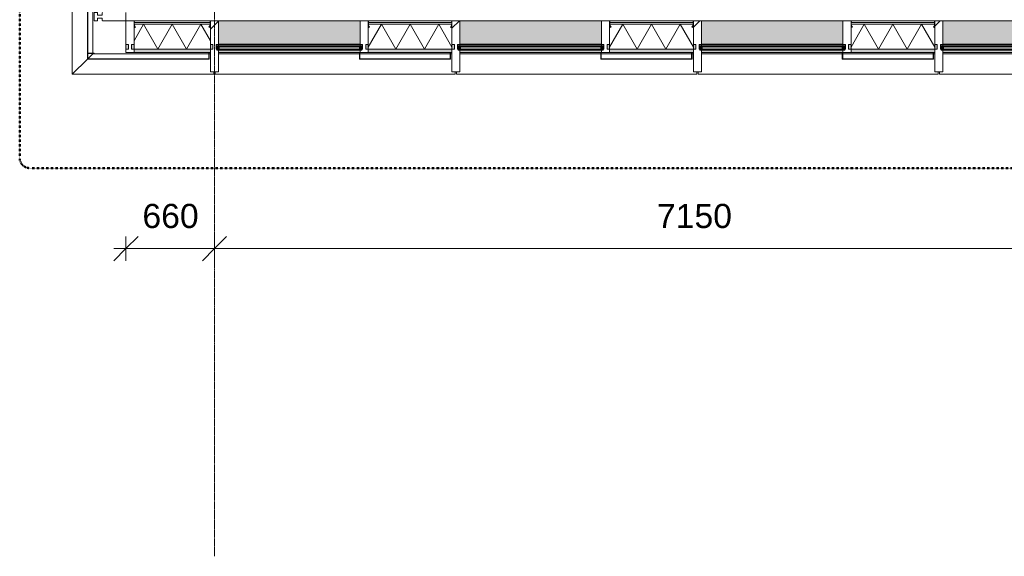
# Model space of a CAD drawing. Header units: millimetres. Extents: x -281 to 121694, y -16481 to 65128.
# Tile 2 of 256: x 8548 to 15888, y 5045 to 9048. Entities that reach past the tile are written whole.
import ezdxf

# ---------------------------------------------------------------- set-up
doc = ezdxf.new("R2010")
doc.units = ezdxf.units.MM
doc.linetypes.add('Grid Line', pattern=[12, 6, -2, 2, -2])
doc.linetypes.add('NLRS_Dash-0_6mm_Space-0_6mm_cpz', pattern=[1.2, 0.6, -0.6])
for name, color, linetype, lineweight in [('A--L$01A__Algemeen', 7, 'Continuous', 5), ('A--L$07A__Stramien', 1, 'Continuous', 5), ('A--L21__Buitenwanden', 3, 'Continuous', 5), ('A--L3__Afbouw', 2, 'Continuous', 5), ('A--L82__LosseGebruikersInvent', 1, 'Continuous', 5), ('A--LD21__DetailPenFijnHidden', 1, 'Continuous', 5), ('A--M$01A__Algemeen', 1, 'Continuous', 5), ('A--M$01A__Algemeen-100', 1, 'Continuous', 5)]:
    doc.layers.add(name, color=color, linetype=linetype, lineweight=lineweight)
doc.styles.add('Arial_2', font='arial.ttf', dxfattribs={"height": 180})
doc.dimstyles.new('1_8mm', dxfattribs={"dimscale": 304.8, "dimtxt": 183.646692, "dimasz": 0.590551, "dimexe": 0.295276, "dimexo": 0.0625, "dimgap": 0.328084, "dimtad": 1, "dimdec": 0, "dimzin": 0, "dimdsep": 46, "dimtxsty": 'Arial_2', "dimblk1": 'OBLIQUE', "dimblk2": 'OBLIQUE', "dimsah": 1, "dimcen": 0.09, "dimdle": 0.295276, "dimazin": 0, "dimtfac": 1, "dimtdec": 4, "dimtix": 1, "dimtmove": 0, "dimatfit": 3, "dimfxl": 0.295276, "dimfxlon": 1, "dimtvp": 1, "dimtolj": 1, "dimtzin": 0, "dimarcsym": 2})

# ---------------------------------------------------------------- blocks, each defined once
blk = doc.blocks.new('NLRS_21_CWP_glass panel _T_D__gen_cpz - NLRS_21_10_CWP_vliesgevel isolatie 30min_gen_cpz-73493090-L_80_ 13')
at = {"layer": 'A--L$01A__Algemeen'}
h = blk.add_hatch(dxfattribs=at)
h.set_pattern_fill('FP_113', color=256, style=0, pattern_type=2)
h.set_pattern_definition([(45, (-9685, -9040), (-449.013, 449.013), []), (45, (-9526.25, -9040), (0, 898.026), []), (45, (-9843.75, -9040), (0, 898.026), [])])
h.paths.add_polyline_path([(-275.6, -48.8), (-273.8, -47.8), (-282.6, -32.7), (-284.3, -33.7), (-282.6, -36.7)])
h.paths.add_polyline_path([(275.6, -48.8), (284.3, -33.7), (282.6, -32.7), (273.8, -47.8)])
h.paths.add_polyline_path([(283, -31.2), (285, -31.2), (285, -5), (283, -5)])
h.paths.add_polyline_path([(-285, -31.2), (-283, -31.2), (-283, -5), (-285, -5)])
h.paths.add_polyline_path([(40, -2), (280, -2), (280, 0), (-280, 0), (-280, -2)])
for p, q in [((285, 0), (-285, 0)), ((280, 0), (-280, 0)), ((285, -212), (285, 0)), ((-285, 0), (-285, -212)), ((-285, -5), (-285, -31.2)), ((-285, -27), (285, -27)), ((-285, -212), (-285, -27)), ((-213.6, -27), (-285, -150.6)), ((285, -27), (-285, -27)), ((-285, -27), (-285, -212)), ((-285, -32.5), (-285, -51.3)), ((-275.6, -48.8), (-285, -32.5)), ((-284.3, -33.7), (-275.6, -48.8)), ((-283, -31.2), (-283, -5)), ((-283, -5), (-283, -14.5)), ((283, -14.5), (-283, -14.5)), ((-283, -14.5), (-283, -27)), ((-283, -14.5), (283, -14.5)), ((-283, -27), (283, -27)), ((-273.8, -47.8), (-282.6, -32.7)), ((-280, -2), (280, -2)), ((280, -2), (-280, -2)), ((-275.6, -48.8), (-273.8, -47.8)), ((-213.6, -27), (-106.8, -212)), ((0, -27), (-106.8, -212)), ((0, -27), (106.8, -212)), ((213.6, -27), (106.8, -212)), ((213.6, -27), (285, -150.6)), ((282.6, -32.7), (273.8, -47.8)), ((273.8, -47.8), (275.6, -48.8)), ((285, -32.5), (275.6, -48.8)), ((275.6, -48.8), (284.3, -33.7)), ((283, -5), (283, -31.2)), ((283, -14.5), (283, -5)), ((283, -27), (283, -14.5)), ((285, -31.2), (285, -5)), ((285, -27), (285, -212)), ((285, -212), (285, -27)), ((285, -51.3), (285, -32.5)), ((285, -212), (-285, -212)), ((-285, -212), (285, -212)), ((-285, -212), (285, -212))]:
    blk.add_line(p, q, dxfattribs=at)
for centre, radius, start, end in [((280, -5), 5, 0, 90), ((-280, -5), 5, 90, 180), ((-280, -31.2), 5, 180, 210), ((-285, -32.5), 18.8, 270, 300), ((-280, -5), 3, 90, 180), ((-280, -5), 3, 90, 180), ((-280, -31.2), 3, 180, 210), ((285, -32.5), 18.8, 240, 270), ((280, -5), 3, 0, 90), ((280, -5), 3, 0, 90), ((280, -31.2), 3, 330, 360), ((280, -31.2), 5, 330, 360)]:
    blk.add_arc(centre, radius, start, end, dxfattribs=at)
blk = doc.blocks.new('NLRS_21_CWP_glass panel _T_D__gen_cpz - NLRS_21_10_CWP_vliesgevel isolatie 30min_gen_cpz-73493174-L_80_ 13')
at = {"layer": 'A--L$01A__Algemeen'}
h = blk.add_hatch(dxfattribs=at)
h.set_pattern_fill('FP_114', color=256, style=0, pattern_type=2)
h.set_pattern_definition([(45, (-11457.5, -9040), (-449.013, 449.013), []), (45, (-11298.75, -9040), (0, 898.026), []), (45, (-11616.25, -9040), (0, 898.026), [])])
h.paths.add_polyline_path([(303.1, -48.8), (311.8, -33.7), (310.1, -32.7), (301.3, -47.8)])
h.paths.add_polyline_path([(-303.1, -48.8), (-301.3, -47.8), (-310.1, -32.7), (-311.8, -33.7), (-310.1, -36.7)])
h.paths.add_polyline_path([(310.5, -31.2), (312.5, -31.2), (312.5, -5), (310.5, -5)])
h.paths.add_polyline_path([(-310.5, -31.2), (-310.5, -5), (-312.5, -5), (-312.5, -31.2)])
h.paths.add_polyline_path([(134.2, -2), (307.5, -2), (307.5, 0), (-307.5, 0), (-307.5, -2), (-239.1, -2)])
for p, q in [((312.5, 0), (-312.5, 0)), ((307.5, 0), (-307.5, 0)), ((312.5, -212), (312.5, 0)), ((-312.5, 0), (-312.5, -212)), ((-312.5, -5), (-312.5, -31.2)), ((-312.5, -27), (312.5, -27)), ((-312.5, -212), (-312.5, -27)), ((-213.6, -27), (-312.5, -198.3)), ((312.5, -27), (-312.5, -27)), ((-312.5, -27), (-312.5, -212)), ((-312.5, -32.5), (-312.5, -51.3)), ((-303.1, -48.8), (-312.5, -32.5)), ((-311.8, -33.7), (-303.1, -48.8)), ((-310.5, -31.2), (-310.5, -5)), ((-310.5, -5), (-310.5, -14.5)), ((310.5, -14.5), (-310.5, -14.5)), ((-310.5, -14.5), (-310.5, -27)), ((-310.5, -14.5), (310.5, -14.5)), ((-310.5, -27), (310.5, -27)), ((-301.3, -47.8), (-310.1, -32.7)), ((-307.5, -2), (307.5, -2)), ((307.5, -2), (-307.5, -2)), ((-303.1, -48.8), (-301.3, -47.8)), ((-213.6, -27), (-106.8, -212)), ((0, -27), (-106.8, -212)), ((0, -27), (106.8, -212)), ((213.6, -27), (106.8, -212)), ((213.6, -27), (312.5, -198.3)), ((310.1, -32.7), (301.3, -47.8)), ((301.3, -47.8), (303.1, -48.8)), ((312.5, -32.5), (303.1, -48.8)), ((303.1, -48.8), (311.8, -33.7)), ((310.5, -5), (310.5, -31.2)), ((310.5, -14.5), (310.5, -5)), ((310.5, -27), (310.5, -14.5)), ((312.5, -31.2), (312.5, -5)), ((312.5, -27), (312.5, -212)), ((312.5, -212), (312.5, -27)), ((312.5, -51.3), (312.5, -32.5)), ((312.5, -212), (-312.5, -212)), ((-312.5, -212), (312.5, -212)), ((-312.5, -212), (312.5, -212))]:
    blk.add_line(p, q, dxfattribs=at)
for centre, radius, start, end in [((307.5, -5), 5, 360, 90), ((-307.5, -5), 5, 90, 180), ((-307.5, -31.2), 5, 180, 210), ((-312.5, -32.5), 18.8, 270, 300), ((-307.5, -5), 3, 90, 180), ((-307.5, -5), 3, 90, 180), ((-307.5, -31.2), 3, 180, 210), ((312.5, -32.5), 18.8, 240, 270), ((307.5, -5), 3, 360, 90), ((307.5, -5), 3, 0, 90), ((307.5, -31.2), 3, 330, 360), ((307.5, -31.2), 5, 330, 0)]:
    blk.add_arc(centre, radius, start, end, dxfattribs=at)
blk = doc.blocks.new('NLRS_21_CWP_glass panel _T_D__gen_cpz - NLRS_21_10_CWP_vliesgevel isolatie 30min_gen_cpz-V113-L_80_ 13')
at = {"layer": 'A--L$01A__Algemeen'}
h = blk.add_hatch(dxfattribs=at)
h.set_pattern_fill('FP_115', color=256, style=0, pattern_type=2)
h.set_pattern_definition([(45, (-13257.5, -9040), (-449.013, 449.013), []), (45, (-13098.75, -9040), (0, 898.026), []), (45, (-13416.25, -9040), (0, 898.026), [])])
h.paths.add_polyline_path([(303.1, -48.8), (311.8, -33.7), (310.1, -32.7), (301.3, -47.8)])
h.paths.add_polyline_path([(-303.1, -48.8), (-301.3, -47.8), (-310.1, -32.7), (-311.8, -33.7), (-310.1, -36.7)])
h.paths.add_polyline_path([(310.5, -31.2), (312.5, -31.2), (312.5, -5), (310.5, -5)])
h.paths.add_polyline_path([(-310.5, -31.2), (-310.5, -5), (-312.5, -5), (-312.5, -31.2)])
h.paths.add_polyline_path([(200.9, -2), (307.5, -2), (307.5, 0), (-307.5, 0), (-307.5, -2), (-172.4, -2)])
h = blk.add_hatch(dxfattribs=at)
h.set_pattern_fill('FP_116', color=256, style=0, pattern_type=2)
h.set_pattern_definition([(45, (-13257.5, -9040), (-42.4264, 42.4264), []), (135, (-13257.5, -9040), (-42.4264, -42.4264), [])])
h.paths.add_polyline_path([(312.5, -51.3), (311.8, -33.7), (303.1, -48.8), (311.8, -51.3)])
for p, q in [((312.5, 0), (-312.5, 0)), ((307.5, 0), (-307.5, 0)), ((312.5, -212), (312.5, 0)), ((-312.5, 0), (-312.5, -212)), ((-312.5, -5), (-312.5, -31.2)), ((-312.5, -27), (312.5, -27)), ((-312.5, -212), (-312.5, -27)), ((-213.6, -27), (-312.5, -198.3)), ((312.5, -27), (-312.5, -27)), ((-312.5, -27), (-312.5, -212)), ((-312.5, -32.5), (-312.5, -51.3)), ((-303.1, -48.8), (-312.5, -32.5)), ((-311.8, -33.7), (-303.1, -48.8)), ((-310.5, -31.2), (-310.5, -5)), ((-310.5, -5), (-310.5, -14.5)), ((310.5, -14.5), (-310.5, -14.5)), ((-310.5, -14.5), (-310.5, -27)), ((-310.5, -14.5), (310.5, -14.5)), ((-310.5, -27), (310.5, -27)), ((-301.3, -47.8), (-310.1, -32.7)), ((-307.5, -2), (307.5, -2)), ((307.5, -2), (-307.5, -2)), ((-303.1, -48.8), (-301.3, -47.8)), ((-213.6, -27), (-106.8, -212)), ((0, -27), (-106.8, -212)), ((0, -27), (106.8, -212)), ((213.6, -27), (106.8, -212)), ((213.6, -27), (312.5, -198.3)), ((310.1, -32.7), (301.3, -47.8)), ((301.3, -47.8), (303.1, -48.8)), ((312.5, -32.5), (303.1, -48.8)), ((303.1, -48.8), (311.8, -33.7)), ((310.5, -5), (310.5, -31.2)), ((310.5, -14.5), (310.5, -5)), ((310.5, -27), (310.5, -14.5)), ((312.5, -31.2), (312.5, -5)), ((312.5, -27), (312.5, -212)), ((312.5, -212), (312.5, -27)), ((312.5, -51.3), (312.5, -32.5)), ((312.5, -212), (-312.5, -212)), ((-312.5, -212), (312.5, -212)), ((-312.5, -212), (312.5, -212))]:
    blk.add_line(p, q, dxfattribs=at)
for centre, radius, start, end in [((307.5, -5), 5, 360, 90), ((-307.5, -5), 5, 90, 180), ((-307.5, -31.2), 5, 180, 210), ((-312.5, -32.5), 18.8, 270, 300), ((-307.5, -5), 3, 90, 180), ((-307.5, -5), 3, 90, 180), ((-307.5, -31.2), 3, 180, 210), ((312.5, -32.5), 18.8, 240, 270), ((307.5, -5), 3, 360, 90), ((307.5, -5), 3, 0, 90), ((307.5, -31.2), 3, 330, 360), ((307.5, -31.2), 5, 330, 0)]:
    blk.add_arc(centre, radius, start, end, dxfattribs=at)
blk = doc.blocks.new('NLRS_21_CWP_glass panel _T_D__gen_cpz - NLRS_21_10_CWP_vliesgevel isolatie 30min_gen_cpz-V114-L_80_ 13')
at = {"layer": 'A--L$01A__Algemeen'}
h = blk.add_hatch(dxfattribs=at)
h.set_pattern_fill('FP_117', color=256, style=0, pattern_type=2)
h.set_pattern_definition([(45, (-15057.5, -9040), (-449.013, 449.013), []), (45, (-14898.75, -9040), (0, 898.026), []), (45, (-15216.25, -9040), (0, 898.026), [])])
h.paths.add_polyline_path([(303.1, -48.8), (311.8, -33.7), (310.1, -32.7), (301.3, -47.8)])
h.paths.add_polyline_path([(-303.1, -48.8), (-301.3, -47.8), (-310.1, -32.7), (-311.8, -33.7), (-310.1, -36.7)])
h.paths.add_polyline_path([(310.5, -31.2), (312.5, -31.2), (312.5, -5), (310.5, -5)])
h.paths.add_polyline_path([(-310.5, -31.2), (-310.5, -5), (-312.5, -5), (-312.5, -31.2)])
h.paths.add_polyline_path([(267.7, -2), (307.5, -2), (307.5, 0), (-307.5, 0), (-307.5, -2), (-105.7, -2)])
h = blk.add_hatch(dxfattribs=at)
h.set_pattern_fill('FP_118', color=256, style=0, pattern_type=2)
h.set_pattern_definition([(45, (-15057.5, -9040), (-42.4264, 42.4264), []), (135, (-15057.5, -9040), (-42.4264, -42.4264), [])])
h.paths.add_polyline_path([(312.5, -51.3), (311.8, -33.7), (303.1, -48.8), (311.8, -51.3)])
for p, q in [((312.5, 0), (-312.5, 0)), ((307.5, 0), (-307.5, 0)), ((312.5, -212), (312.5, 0)), ((-312.5, 0), (-312.5, -212)), ((-312.5, -5), (-312.5, -31.2)), ((-312.5, -27), (312.5, -27)), ((-312.5, -212), (-312.5, -27)), ((-213.6, -27), (-312.5, -198.3)), ((312.5, -27), (-312.5, -27)), ((-312.5, -27), (-312.5, -212)), ((-312.5, -32.5), (-312.5, -51.3)), ((-303.1, -48.8), (-312.5, -32.5)), ((-311.8, -33.7), (-303.1, -48.8)), ((-310.5, -31.2), (-310.5, -5)), ((-310.5, -5), (-310.5, -14.5)), ((310.5, -14.5), (-310.5, -14.5)), ((-310.5, -14.5), (-310.5, -27)), ((-310.5, -14.5), (310.5, -14.5)), ((-310.5, -27), (310.5, -27)), ((-301.3, -47.8), (-310.1, -32.7)), ((-307.5, -2), (307.5, -2)), ((307.5, -2), (-307.5, -2)), ((-303.1, -48.8), (-301.3, -47.8)), ((-213.6, -27), (-106.8, -212)), ((0, -27), (-106.8, -212)), ((0, -27), (106.8, -212)), ((213.6, -27), (106.8, -212)), ((213.6, -27), (312.5, -198.3)), ((310.1, -32.7), (301.3, -47.8)), ((301.3, -47.8), (303.1, -48.8)), ((312.5, -32.5), (303.1, -48.8)), ((303.1, -48.8), (311.8, -33.7)), ((310.5, -5), (310.5, -31.2)), ((310.5, -14.5), (310.5, -5)), ((310.5, -27), (310.5, -14.5)), ((312.5, -31.2), (312.5, -5)), ((312.5, -27), (312.5, -212)), ((312.5, -212), (312.5, -27)), ((312.5, -51.3), (312.5, -32.5)), ((312.5, -212), (-312.5, -212)), ((-312.5, -212), (312.5, -212)), ((-312.5, -212), (312.5, -212))]:
    blk.add_line(p, q, dxfattribs=at)
for centre, radius, start, end in [((307.5, -5), 5, 360, 90), ((-307.5, -5), 5, 90, 180), ((-307.5, -31.2), 5, 180, 210), ((-312.5, -32.5), 18.8, 270, 300), ((-307.5, -5), 3, 90, 180), ((-307.5, -5), 3, 90, 180), ((-307.5, -31.2), 3, 180, 210), ((312.5, -32.5), 18.8, 240, 270), ((307.5, -5), 3, 360, 90), ((307.5, -5), 3, 0, 90), ((307.5, -31.2), 3, 330, 360), ((307.5, -31.2), 5, 330, 0)]:
    blk.add_arc(centre, radius, start, end, dxfattribs=at)
blk = doc.blocks.new('Rectangular Mullion - 1332_210 x 60_30min zwart-47491177-L_80_ 13')
at = {"layer": 'A--L3__Afbouw'}
blk.add_hatch(color=256, dxfattribs=at).paths.add_polyline_path([(26160, 8803), (26170, 8803), (26170, 8827.2), (25545, 8827.2), (25545, 8803), (26157, 8803)])
for p, q in [((25545, 8827.2), (25545, 8828)), ((25545, 8827.2), (26170, 8827.2)), ((26170, 8828), (26170, 8827.2)), ((25545, 8803), (26157, 8803)), ((26160, 8803), (26170, 8803))]:
    blk.add_line(p, q, dxfattribs=at)
blk = doc.blocks.new('Rectangular Mullion - 1332_210 x 60_30min zwart-47491178-L_80_ 13')
at = {"layer": 'A--L3__Afbouw'}
for points in [[(9960, 8803), (9970, 8803), (9970, 8827.2), (9400, 8827.2), (9400, 8803), (9957, 8803)], [(9970, 8827.2), (9970, 8828), (9725, 8827.2)]]:
    blk.add_hatch(color=256, dxfattribs=at).paths.add_polyline_path(points)
for p, q in [((9400, 8827.2), (9400, 8828)), ((9400, 8827.2), (9970, 8827.2)), ((9970, 8828), (9970, 8827.2)), ((9400, 8803), (9957, 8803)), ((9960, 8803), (9970, 8803))]:
    blk.add_line(p, q, dxfattribs=at)
blk = doc.blocks.new('Rectangular Mullion - 1332_210 x 60_30min zwart-47491185-L_80_ 13')
at = {"layer": 'A--L3__Afbouw'}
for points in [[(27272.3, 8863.8), (27285, 8863.8), (27285, 9040), (26230, 9040), (26230, 8863.8), (26898.9, 8863.8)], [(26898.9, 8853), (27285, 8853), (27285, 8863), (26230, 8863), (26230, 8853), (26525.6, 8853)], [(27285, 8803), (27285, 8819), (26230, 8819), (26230, 8803), (27283, 8803)]]:
    blk.add_hatch(color=256, dxfattribs=at).paths.add_polyline_path(points)
for p, q in [((27285, 9040), (26230, 9040)), ((26230, 8863), (26230, 8863.8)), ((26230, 8863.8), (27285, 8863.8)), ((26230, 8853), (26230, 8863)), ((26230, 8863), (27285, 8863)), ((27285, 8863.8), (27285, 8863)), ((27285, 8863), (27285, 8853)), ((26230, 8803), (27280, 8803)), ((27283, 8803), (27285, 8803))]:
    blk.add_line(p, q, dxfattribs=at)
blk = doc.blocks.new('Rectangular Mullion - 1332_435 x 60_30min-V126-L_80_ 13')
at = {"layer": 'A--L3__Afbouw'}
h = blk.add_hatch(dxfattribs=at)
h.set_pattern_fill('FP_133', color=256, style=0, pattern_type=2)
h.set_pattern_definition([(315, (-15400, 9040), (449.013, 449.013), []), (315, (-15241.25, 9040), (898.026, 0), []), (315, (-15558.75, 9040), (898.026, 0), [])])
h.paths.add_polyline_path([(17, 382), (30, 382), (29.2, 221), (17, 221), (17, 213), (12, 212), (12, 177), (30, 176.2), (30, 0), (-30, 0), (-29.2, 177), (-12, 177), (-12, 212), (-30, 212.8), (-30, 382)])
for p, q in [((-30, 212.8), (-30, 382)), ((-30, 382), (30, 382)), ((30, 382), (30, 221)), ((-29.2, 212.8), (-30, 212.8)), ((-30, 176.2), (-29.2, 176.2)), ((-29.2, 212), (-29.2, 212.8)), ((-12, 212), (-29.2, 212)), ((-29.2, 176.2), (-29.2, 177)), ((-29.2, 177), (-12, 177)), ((-12, 177), (-12, 212)), ((29.2, 212), (12, 212)), ((12, 212), (12, 177)), ((12, 177), (29.2, 177)), ((30, 212.8), (29.2, 212.8)), ((29.2, 212.8), (29.2, 212)), ((29.2, 177), (29.2, 176.2)), ((29.2, 176.2), (30, 176.2)), ((30, 176.2), (30, 0)), ((30, 0), (-30, 0))]:
    blk.add_line(p, q, dxfattribs=at)
blk = doc.blocks.new('Rectangular Mullion - 1332_435 x 60_30min-V127-L_80_ 13')
at = {"layer": 'A--L3__Afbouw'}
h = blk.add_hatch(dxfattribs=at)
h.set_pattern_fill('FP_134', color=256, style=0, pattern_type=2)
h.set_pattern_definition([(315, (-13600, 9040), (449.013, 449.013), []), (315, (-13441.25, 9040), (898.026, 0), []), (315, (-13758.75, 9040), (898.026, 0), [])])
h.paths.add_polyline_path([(17, 382), (30, 382), (29.2, 221), (17, 221), (17, 213), (12, 212), (12, 177), (30, 176.2), (30, 0), (-30, 0), (-29.2, 177), (-12, 177), (-12, 212), (-30, 212.8), (-30, 382)])
for p, q in [((-30, 212.8), (-30, 382)), ((-30, 382), (30, 382)), ((30, 382), (30, 221)), ((-29.2, 212.8), (-30, 212.8)), ((-30, 176.2), (-29.2, 176.2)), ((-29.2, 212), (-29.2, 212.8)), ((-12, 212), (-29.2, 212)), ((-29.2, 176.2), (-29.2, 177)), ((-29.2, 177), (-12, 177)), ((-12, 177), (-12, 212)), ((29.2, 212), (12, 212)), ((12, 212), (12, 177)), ((12, 177), (29.2, 177)), ((30, 212.8), (29.2, 212.8)), ((29.2, 212.8), (29.2, 212)), ((29.2, 177), (29.2, 176.2)), ((29.2, 176.2), (30, 176.2)), ((30, 176.2), (30, 0)), ((30, 0), (-30, 0))]:
    blk.add_line(p, q, dxfattribs=at)
blk = doc.blocks.new('Rectangular Mullion - 1332_435 x 60_30min-V128-L_80_ 13')
at = {"layer": 'A--L3__Afbouw'}
h = blk.add_hatch(dxfattribs=at)
h.set_pattern_fill('FP_135', color=256, style=0, pattern_type=2)
h.set_pattern_definition([(315, (-11800, 9040), (449.013, 449.013), []), (315, (-11641.25, 9040), (898.026, 0), []), (315, (-11958.75, 9040), (898.026, 0), [])])
h.paths.add_polyline_path([(17, 382), (30, 382), (29.2, 221), (17, 221), (17, 213), (12, 212), (12, 177), (30, 176.2), (30, 0), (-30, 0), (-29.2, 177), (-12, 177), (-12, 212), (-30, 212.8), (-30, 382)])
for p, q in [((-30, 212.8), (-30, 382)), ((-30, 382), (30, 382)), ((30, 382), (30, 221)), ((-29.2, 212.8), (-30, 212.8)), ((-30, 176.2), (-29.2, 176.2)), ((-29.2, 212), (-29.2, 212.8)), ((-12, 212), (-29.2, 212)), ((-29.2, 176.2), (-29.2, 177)), ((-29.2, 177), (-12, 177)), ((-12, 177), (-12, 212)), ((29.2, 212), (12, 212)), ((12, 212), (12, 177)), ((12, 177), (29.2, 177)), ((30, 212.8), (29.2, 212.8)), ((29.2, 212.8), (29.2, 212)), ((29.2, 177), (29.2, 176.2)), ((29.2, 176.2), (30, 176.2)), ((30, 176.2), (30, 0)), ((30, 0), (-30, 0))]:
    blk.add_line(p, q, dxfattribs=at)
blk = doc.blocks.new('Rectangular Mullion - 1332_435 x 60_30min-V129-L_80_ 13')
at = {"layer": 'A--L3__Afbouw'}
h = blk.add_hatch(dxfattribs=at)
h.set_pattern_fill('FP_136', color=256, style=0, pattern_type=2)
h.set_pattern_definition([(315, (-10000, 9040), (449.013, 449.013), []), (315, (-9841.25, 9040), (898.026, 0), []), (315, (-10158.75, 9040), (898.026, 0), [])])
h.paths.add_polyline_path([(17, 382), (30, 382), (29.2, 221), (17, 221), (17, 213), (12, 212), (12, 177), (30, 176.2), (30, 0), (-30, 0), (-29.2, 177), (-12, 177), (-12, 212), (-30, 212.8), (-30, 382)])
for p, q in [((-30, 212.8), (-30, 382)), ((-30, 382), (30, 382)), ((30, 382), (30, 221)), ((-29.2, 212.8), (-30, 212.8)), ((-30, 176.2), (-29.2, 176.2)), ((-29.2, 212), (-29.2, 212.8)), ((-12, 212), (-29.2, 212)), ((-29.2, 176.2), (-29.2, 177)), ((-29.2, 177), (-12, 177)), ((-12, 177), (-12, 212)), ((29.2, 212), (12, 212)), ((12, 212), (12, 177)), ((12, 177), (29.2, 177)), ((30, 212.8), (29.2, 212.8)), ((29.2, 212.8), (29.2, 212)), ((29.2, 177), (29.2, 176.2)), ((29.2, 176.2), (30, 176.2)), ((30, 176.2), (30, 0)), ((30, 0), (-30, 0))]:
    blk.add_line(p, q, dxfattribs=at)
blk = doc.blocks.new('Rectangular Mullion - 1332_210 x 60_30min zwart-56842416-L_80_ 13')
at = {"layer": 'A--L3__Afbouw'}
for p, q in [((0, 237), (-60, 237)), ((-60, 237), (-60, 212.8)), ((0, 212.8), (0, 237)), ((-60, 212.8), (-59.2, 212.8)), ((-59.2, 176.2), (-60, 176.2)), ((-59.2, 212.8), (-59.2, 212)), ((-59.2, 212), (-42, 212)), ((-42, 177), (-59.2, 177)), ((-59.2, 177), (-59.2, 176.2)), ((-42, 212), (-42, 177)), ((-18, 177), (-18, 212)), ((-18, 212), (-0.8, 212)), ((-0.8, 177), (-18, 177)), ((-0.8, 212), (-0.8, 212.8)), ((-0.8, 212.8), (0, 212.8)), ((-0.8, 176.2), (-0.8, 177)), ((0, 176.2), (-0.8, 176.2)), ((0, 0), (0, 176.2)), ((-60, 0), (0, 0))]:
    blk.add_line(p, q, dxfattribs=at)
blk = doc.blocks.new('Rectangular Mullion - 1332_210 x 60_30min zwart-56819415-L_80_ 13')
at = {"layer": 'A--LD21__DetailPenFijnHidden'}
h = blk.add_hatch(color=256, dxfattribs=at)
h.paths.add_polyline_path([(10012, 8853), (10030, 8853), (10029.2, 8863), (10012, 8863), (10012, 8855.8)])
h.paths.add_polyline_path([(11085, 8853), (11103, 8853), (11103, 8863), (11085, 8863), (11085, 8855.8)])
blk = doc.blocks.new('Rectangular Mullion - 1332_210 x 60_30min zwart-56819417-L_80_ 13')
at = {"layer": 'A--LD21__DetailPenFijnHidden'}
h = blk.add_hatch(color=256, dxfattribs=at)
h.paths.add_polyline_path([(26170.8, 8828), (26188, 8828), (26188, 8863), (26170, 8863), (26170, 8828)])
h.paths.add_polyline_path([(25527, 8828), (25545, 8828), (25544.2, 8863), (25527, 8863), (25527, 8855.8)])
blk = doc.blocks.new('Rectangular Mullion - 1332_210 x 60_30min zwart-56819418-L_80_ 13')
at = {"layer": 'A--LD21__DetailPenFijnHidden'}
h = blk.add_hatch(color=256, dxfattribs=at)
h.paths.add_polyline_path([(9988, 8828), (9988, 8863), (9970, 8863), (9970.8, 8828)])
h.paths.add_polyline_path([(9382, 8828), (9400, 8828), (9399.2, 8863), (9382, 8863), (9382, 8855.8)])
h.paths.add_polyline_path([(9351.6, 8828), (9358, 8828), (9358, 8863), (9340, 8863), (9340.8, 8828)])
for p, q in [((9340, 8863), (9340, 8863.8)), ((9340, 8828), (9340, 8863)), ((9340, 8827.2), (9340, 8828))]:
    blk.add_line(p, q, dxfattribs=at)
blk = doc.blocks.new('Rectangular Mullion - 1332_210 x 60_30min zwart-V145-L_80_ 13')
at = {"layer": 'A--L3__Afbouw'}
for p, q in [((-30, 221), (-30, 237)), ((-30, 237), (30, 237)), ((30, 237), (30, 212.8)), ((-29.2, 212.8), (-30, 212.8)), ((-30, 0), (-30, 176.2)), ((-30, 176.2), (-29.2, 176.2)), ((-29.2, 212), (-29.2, 212.8)), ((-12, 212), (-29.2, 212)), ((-29.2, 176.2), (-29.2, 177)), ((-29.2, 177), (-12, 177)), ((-12, 177), (-12, 212)), ((29.2, 212), (12, 212)), ((12, 212), (12, 177)), ((12, 177), (29.2, 177)), ((30, 212.8), (29.2, 212.8)), ((29.2, 212.8), (29.2, 212)), ((29.2, 177), (29.2, 176.2)), ((29.2, 176.2), (30, 176.2)), ((30, 0), (-30, 0))]:
    blk.add_line(p, q, dxfattribs=at)
blk = doc.blocks.new('Rectangular Mullion - 1332_210 x 60_30min zwart-V146-L_80_ 13')
at = {"layer": 'A--L3__Afbouw'}
for p, q in [((-30, 221), (-30, 237)), ((-30, 237), (30, 237)), ((30, 237), (30, 212.8)), ((-29.2, 212.8), (-30, 212.8)), ((-30, 0), (-30, 176.2)), ((-30, 176.2), (-29.2, 176.2)), ((-29.2, 212), (-29.2, 212.8)), ((-12, 212), (-29.2, 212)), ((-29.2, 176.2), (-29.2, 177)), ((-29.2, 177), (-12, 177)), ((-12, 177), (-12, 212)), ((29.2, 212), (12, 212)), ((12, 212), (12, 177)), ((12, 177), (29.2, 177)), ((30, 212.8), (29.2, 212.8)), ((29.2, 212.8), (29.2, 212)), ((29.2, 177), (29.2, 176.2)), ((29.2, 176.2), (30, 176.2)), ((30, 0), (-30, 0))]:
    blk.add_line(p, q, dxfattribs=at)
blk = doc.blocks.new('Rectangular Mullion - 1332_210 x 60_30min zwart-V147-L_80_ 13')
at = {"layer": 'A--L3__Afbouw'}
for p, q in [((-30, 221), (-30, 237)), ((-30, 237), (30, 237)), ((30, 237), (30, 212.8)), ((-29.2, 212.8), (-30, 212.8)), ((-30, 0), (-30, 176.2)), ((-30, 176.2), (-29.2, 176.2)), ((-29.2, 212), (-29.2, 212.8)), ((-12, 212), (-29.2, 212)), ((-29.2, 176.2), (-29.2, 177)), ((-29.2, 177), (-12, 177)), ((-12, 177), (-12, 212)), ((29.2, 212), (12, 212)), ((12, 212), (12, 177)), ((12, 177), (29.2, 177)), ((30, 212.8), (29.2, 212.8)), ((29.2, 212.8), (29.2, 212)), ((29.2, 177), (29.2, 176.2)), ((29.2, 176.2), (30, 176.2)), ((30, 0), (-30, 0))]:
    blk.add_line(p, q, dxfattribs=at)
blk = doc.blocks.new('Rectangular Mullion - gevelband kader-V344-L_80_ 13')
at = {"layer": 'A--L3__Afbouw'}
for p, q in [((24430, 8793), (25480, 8793)), ((25483, 8793), (26157, 8793)), ((26160, 8793), (26170, 8793)), ((24404.9, 8640), (24404.9, 8658)), ((26194.9, 8640), (24404.9, 8640)), ((26194.9, 8658), (26194.9, 8640))]:
    blk.add_line(p, q, dxfattribs=at)
blk = doc.blocks.new('Rectangular Mullion - gevelband kader-64324186-L_80_ 13')
at = {"layer": 'A--L3__Afbouw'}
for p, q in [((8939.9, 10852.5), (8958, 10852.5)), ((8939.9, 8640), (8939.9, 10852.5)), ((9088, 10852.5), (9092.9, 10852.5)), ((9092.9, 10852.5), (9092.9, 9786.3)), ((9092.9, 9783.3), (9092.9, 8797.3)), ((8939.9, 8640), (9053, 8753.1)), ((9056, 8756.1), (9092.9, 8793)), ((9092.9, 8794.3), (9092.9, 8793))]:
    blk.add_line(p, q, dxfattribs=at)
blk = doc.blocks.new('Rectangular Mullion - gevelband kader-64324187-L_80_ 13')
at = {"layer": 'A--L3__Afbouw'}
for p, q in [((9053, 8753.1), (8939.9, 8640)), ((9092.9, 8793), (9056, 8756.1)), ((9092.9, 8793), (9957, 8793)), ((9960, 8793), (9970, 8793)), ((9994.9, 8640), (8939.9, 8640)), ((9994.9, 8658), (9994.9, 8640))]:
    blk.add_line(p, q, dxfattribs=at)
blk = doc.blocks.new('CSWK_double-triple glass panel - CSWK_double-triple glass panel-73654250-L_80_ 13')
at = {"layer": 'A--L$01A__Algemeen'}
for points in [[(540.5, -195), (540.5, -187), (-540.5, -187), (-540.5, -195), (354.3, -195)], [(540.5, -221), (540.5, -213), (-540.5, -213), (-540.5, -221), (354.3, -221)]]:
    blk.add_hatch(color=256, dxfattribs=at).paths.add_polyline_path(points)
at = {"layer": 'A--L82__LosseGebruikersInvent'}
blk.add_hatch(color=256, dxfattribs=at).paths.add_polyline_path([(-527.5, -213), (545.5, -212), (545.5, -187), (540.5, -187), (540.5, -195), (-540.5, -195), (-540.5, -187), (-545.5, -187), (-545.5, -212), (-527.5, -212.8)])
at = {"layer": 'A--L$01A__Algemeen'}
for p, q in [((-540.5, -187), (540.5, -187)), ((-540.5, -195), (-540.5, -187)), ((540.5, -195), (-540.5, -195)), ((-540.5, -195), (-540.5, -213)), ((-522.5, -195), (-540.5, -195)), ((-540.5, -213), (-522.5, -195)), ((-522.5, -213), (-540.5, -195)), ((-540.5, -213), (540.5, -213)), ((-540.5, -221), (-540.5, -213)), ((-540.5, -213), (-522.5, -213)), ((-522.5, -213), (-522.5, -195)), ((522.5, -195), (522.5, -213)), ((540.5, -195), (522.5, -195)), ((522.5, -213), (540.5, -195)), ((540.5, -213), (522.5, -195)), ((522.5, -213), (540.5, -213)), ((540.5, -187), (540.5, -195)), ((540.5, -213), (540.5, -195)), ((540.5, -213), (540.5, -221)), ((540.5, -221), (-540.5, -221))]:
    blk.add_line(p, q, dxfattribs=at)
at = {"layer": 'A--L82__LosseGebruikersInvent'}
for p, q in [((-545.5, -187), (-540.5, -187)), ((540.5, -187), (545.5, -187))]:
    blk.add_line(p, q, dxfattribs=at)
blk = doc.blocks.new('Rectangular Mullion - 1332_210 x 60_30min-34434758-L_80_ 13')
at = {"layer": 'A--L3__Afbouw'}
for p, q in [((0, 0), (-60, 0)), ((0, -176.2), (0, 0)), ((-60, -176.2), (-59.2, -176.2)), ((-59.2, -212.8), (-60, -212.8)), ((-60, -212.8), (-60, -237)), ((-59.2, -176.2), (-59.2, -177)), ((-59.2, -177), (-42, -177)), ((-42, -212), (-59.2, -212)), ((-59.2, -212), (-59.2, -212.8)), ((-42, -177), (-42, -212)), ((-18, -212), (-18, -177)), ((-18, -177), (-0.8, -177)), ((-0.8, -212), (-18, -212)), ((-0.8, -177), (-0.8, -176.2)), ((-0.8, -176.2), (0, -176.2)), ((-0.8, -212.8), (-0.8, -212)), ((0, -212.8), (-0.8, -212.8)), ((0, -237), (0, -212.8)), ((-60, -237), (0, -237))]:
    blk.add_line(p, q, dxfattribs=at)
blk = doc.blocks.new('zetwerk - NLRS_41_12_05_GM_zetwerk gevel_gen_cpz-73493172-L_80_ 13')
at = {"layer": 'A--L$01A__Algemeen'}
for p, q in [((-629, 0), (-632, 0)), ((-632, 0), (-632, -50)), ((-629, -47), (-629, 0)), ((275, 0), (272, 0)), ((272, 0), (272, -47)), ((275, -50), (275, 0)), ((-632, -50), (275, -50)), ((272, -47), (-629, -47))]:
    blk.add_line(p, q, dxfattribs=at)
blk = doc.blocks.new('zetwerk - NLRS_41_12_05_GM_zetwerk gevel_gen_cpz-73493256-L_80_ 13')
at = {"layer": 'A--L$01A__Algemeen'}
for p, q in [((-374.5, 0), (-377.5, 0)), ((-377.5, 0), (-377.5, -50)), ((-374.5, -47), (-374.5, 0)), ((302.5, 0), (299.5, 0)), ((299.5, 0), (299.5, -47)), ((302.5, -50), (302.5, 0)), ((-377.5, -50), (302.5, -50)), ((299.5, -47), (-374.5, -47))]:
    blk.add_line(p, q, dxfattribs=at)
blk = doc.blocks.new('zetwerk - NLRS_41_12_05_GM_zetwerk gevel_gen_cpz-73510043-L_80_ 13')
at = {"layer": 'A--L$01A__Algemeen'}
for p, q in [((400, 50), (-592, 50)), ((-592, 50), (-592, 0)), ((-592, 0), (-589, 0)), ((-589, 0), (-589, 47)), ((-589, 47), (397, 47)), ((397, 47), (397, 0)), ((397, 0), (400, 0)), ((400, 0), (400, 50))]:
    blk.add_line(p, q, dxfattribs=at)
blk = doc.blocks.new('DIMBLOCK70-L_80_ 13')
at = {"layer": 'A--M$01A__Algemeen-100'}
for p, q in [((9340, 7339.8), (9430, 7429.8)), ((9340, 7339.8), (9340, 7429.8)), ((10000, 7339.8), (10090, 7429.8)), ((10000, 7339.8), (10000, 7429.8)), ((9250, 7339.8), (10000, 7339.8)), ((9340, 7339.8), (9250, 7249.8)), ((9340, 7339.8), (9340, 7249.8)), ((10000, 7339.8), (9910, 7249.8)), ((10000, 7339.8), (10000, 7249.8))]:
    blk.add_line(p, q, dxfattribs=at)
at = {"layer": 'A--M$01A__Algemeen-100', "color": 0, "insert": (9462.3, 7673.5), "char_height": 180, "width": 498.389, "attachment_point": 1, "line_spacing_factor": 0.941778, "style": 'Arial_2'}
blk.add_mtext('660', dxfattribs=at)
blk = doc.blocks.new('_Oblique')
at = {"color": 0, "linetype": 'ByBlock', "lineweight": -2}
blk.add_line((-0.5, -0.5), (0.5, 0.5), dxfattribs=at)
blk = doc.blocks.new('DIMBLOCK71-L_80_ 13')
at = {"layer": 'A--M$01A__Algemeen-100'}
for p, q in [((10000, 7339.8), (10090, 7429.8)), ((10000, 7339.8), (10000, 7429.8)), ((17150, 7339.8), (17240, 7429.8)), ((17150, 7339.8), (17150, 7429.8)), ((10000, 7339.8), (9910, 7249.8)), ((10000, 7339.8), (17150, 7339.8)), ((10000, 7339.8), (10000, 7249.8)), ((17150, 7339.8), (17060, 7249.8)), ((17150, 7339.8), (17150, 7249.8))]:
    blk.add_line(p, q, dxfattribs=at)
at = {"layer": 'A--M$01A__Algemeen-100', "color": 0, "insert": (13298.1, 7673.5), "char_height": 180, "width": 664.518, "attachment_point": 1, "line_spacing_factor": 0.941778, "style": 'Arial_2'}
blk.add_mtext('7150', dxfattribs=at)

msp = doc.modelspace()

# ---------------------------------------------------------------- linework, layer by layer
at = {"layer": 'A--L$01A__Algemeen', "linetype": 'NLRS_Dash-0_6mm_Space-0_6mm_cpz', "lineweight": 50}
for p, q in [((8547.5, 57866.2), (8547.5, 8015.6)), ((8622.5, 7940.6), (33332.7, 7940.6))]:
    msp.add_line(p, q, dxfattribs=at)
msp.add_arc((8622.5, 8015.6), 75, 180, 270, dxfattribs=at)
at = {"layer": 'A--L$07A__Stramien', "linetype": 'Grid Line'}
msp.add_line((10000, 64428.4), (10000, 5044.8), dxfattribs=at)
at = {"layer": 'A--L21__Buitenwanden'}
for p, q in [((11085, 9040), (10030, 9040)), ((12885, 9040), (11830, 9040)), ((14685, 9040), (13630, 9040)), ((16485, 9040), (15430, 9040))]:
    msp.add_line(p, q, dxfattribs=at)

# ---------------------------------------------------------------- block references
at = {"layer": 'A--L$01A__Algemeen', "rotation": 90.00000000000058}
msp.add_blockref('zetwerk - NLRS_41_12_05_GM_zetwerk gevel_gen_cpz-73510043-L_80_ 13', (9103, 9386.3), dxfattribs=at)
at = {"layer": 'A--L$01A__Algemeen'}
for name, p in [('CSWK_double-triple glass panel - CSWK_double-triple glass panel-73654250-L_80_ 13', (10557.5, 9040)), ('CSWK_double-triple glass panel - CSWK_double-triple glass panel-73654250-L_80_ 13', (12357.5, 9040)), ('CSWK_double-triple glass panel - CSWK_double-triple glass panel-73654250-L_80_ 13', (14157.5, 9040)), ('CSWK_double-triple glass panel - CSWK_double-triple glass panel-73654250-L_80_ 13', (15957.5, 9040)), ('zetwerk - NLRS_41_12_05_GM_zetwerk gevel_gen_cpz-73493172-L_80_ 13', (9685, 8803)), ('zetwerk - NLRS_41_12_05_GM_zetwerk gevel_gen_cpz-73493256-L_80_ 13', (11457.5, 8803)), ('zetwerk - NLRS_41_12_05_GM_zetwerk gevel_gen_cpz-73493256-L_80_ 13', (13257.5, 8803)), ('zetwerk - NLRS_41_12_05_GM_zetwerk gevel_gen_cpz-73493256-L_80_ 13', (15057.5, 8803))]:
    msp.add_blockref(name, p, dxfattribs=at)
at = {"layer": 'A--L3__Afbouw'}
for name, p in [('Rectangular Mullion - gevelband kader-64324186-L_80_ 13', (0, 0)), ('Rectangular Mullion - 1332_210 x 60_30min zwart-47491185-L_80_ 13', (-16200, 0)), ('Rectangular Mullion - 1332_210 x 60_30min zwart-47491185-L_80_ 13', (-14400, 0)), ('Rectangular Mullion - 1332_210 x 60_30min zwart-47491185-L_80_ 13', (-12600, 0)), ('Rectangular Mullion - 1332_210 x 60_30min zwart-47491185-L_80_ 13', (-10800, 0)), ('Rectangular Mullion - 1332_210 x 60_30min zwart-47491178-L_80_ 13', (0, 0)), ('Rectangular Mullion - 1332_210 x 60_30min zwart-47491177-L_80_ 13', (-14400, 0)), ('Rectangular Mullion - 1332_210 x 60_30min zwart-47491177-L_80_ 13', (-12600, 0)), ('Rectangular Mullion - 1332_210 x 60_30min zwart-47491177-L_80_ 13', (-10800, 0)), ('Rectangular Mullion - gevelband kader-64324187-L_80_ 13', (0, 0)), ('Rectangular Mullion - gevelband kader-V344-L_80_ 13', (-14400, 0)), ('Rectangular Mullion - gevelband kader-V344-L_80_ 13', (-12600, 0)), ('Rectangular Mullion - gevelband kader-V344-L_80_ 13', (-10800, 0)), ('Rectangular Mullion - gevelband kader-V344-L_80_ 13', (-9000, 0))]:
    msp.add_blockref(name, p, dxfattribs=at)
for name, rotation in [('Rectangular Mullion - 1332_210 x 60_30min-34434758-L_80_ 13', 270.0000000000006), ('Rectangular Mullion - 1332_210 x 60_30min zwart-56842416-L_80_ 13', 180)]:
    msp.add_blockref(name, (9340, 9040), dxfattribs=dict(at, rotation=rotation))
at = {"layer": 'A--L3__Afbouw', "extrusion": (0, 0, -1), "rotation": 180}
for name, p in [('Rectangular Mullion - 1332_435 x 60_30min-V129-L_80_ 13', (-10000, 9040)), ('Rectangular Mullion - 1332_210 x 60_30min zwart-V147-L_80_ 13', (-11115, 9040)), ('Rectangular Mullion - 1332_435 x 60_30min-V128-L_80_ 13', (-11800, 9040)), ('Rectangular Mullion - 1332_210 x 60_30min zwart-V146-L_80_ 13', (-12915, 9040)), ('Rectangular Mullion - 1332_435 x 60_30min-V127-L_80_ 13', (-13600, 9040)), ('Rectangular Mullion - 1332_210 x 60_30min zwart-V145-L_80_ 13', (-14715, 9040)), ('Rectangular Mullion - 1332_435 x 60_30min-V126-L_80_ 13', (-15400, 9040))]:
    msp.add_blockref(name, p, dxfattribs=at)
at = {"layer": 'A--L82__LosseGebruikersInvent'}
for name, p in [('NLRS_21_CWP_glass panel _T_D__gen_cpz - NLRS_21_10_CWP_vliesgevel isolatie 30min_gen_cpz-73493090-L_80_ 13', (9685, 9040)), ('NLRS_21_CWP_glass panel _T_D__gen_cpz - NLRS_21_10_CWP_vliesgevel isolatie 30min_gen_cpz-73493174-L_80_ 13', (11457.5, 9040)), ('NLRS_21_CWP_glass panel _T_D__gen_cpz - NLRS_21_10_CWP_vliesgevel isolatie 30min_gen_cpz-V113-L_80_ 13', (13257.5, 9040)), ('NLRS_21_CWP_glass panel _T_D__gen_cpz - NLRS_21_10_CWP_vliesgevel isolatie 30min_gen_cpz-V114-L_80_ 13', (15057.5, 9040))]:
    msp.add_blockref(name, p, dxfattribs=at)
at = {"layer": 'A--LD21__DetailPenFijnHidden'}
for name, p in [('Rectangular Mullion - 1332_210 x 60_30min zwart-56819418-L_80_ 13', (0, 0)), ('Rectangular Mullion - 1332_210 x 60_30min zwart-56819415-L_80_ 13', (0, 0)), ('Rectangular Mullion - 1332_210 x 60_30min zwart-56819417-L_80_ 13', (-14400, 0)), ('Rectangular Mullion - 1332_210 x 60_30min zwart-56819415-L_80_ 13', (1800, 0)), ('Rectangular Mullion - 1332_210 x 60_30min zwart-56819417-L_80_ 13', (-12600, 0)), ('Rectangular Mullion - 1332_210 x 60_30min zwart-56819415-L_80_ 13', (3600, 0)), ('Rectangular Mullion - 1332_210 x 60_30min zwart-56819417-L_80_ 13', (-10800, 0)), ('Rectangular Mullion - 1332_210 x 60_30min zwart-56819415-L_80_ 13', (5400, 0))]:
    msp.add_blockref(name, p, dxfattribs=at)

# ---------------------------------------------------------------- dimensions: what is measured, and where the dimension line sits
at = {"layer": 'A--M$01A__Algemeen'}
for base, p1, p2, override, picture, middle in [((10000, 7339.8), (9340, 7429.8), (10000, 7429.8), {"dimpost": '<>', "dimfxl": 660}, 'DIMBLOCK70-L_80_ 13', (9670, 7531.7)), ((17150, 7339.8), (10000, 7429.8), (17150, 7429.8), {"dimpost": '<>', "dimfxl": 7150}, 'DIMBLOCK71-L_80_ 13', (13575, 7531.7))]:
    dim = msp.add_linear_dim(base=base, p1=p1, p2=p2, dimstyle='1_8mm', override=override, dxfattribs=at)
    dim.commit()
    dim.dimension.update_dxf_attribs({"geometry": picture, "text_midpoint": middle})

doc.saveas('drawing.dxf')
